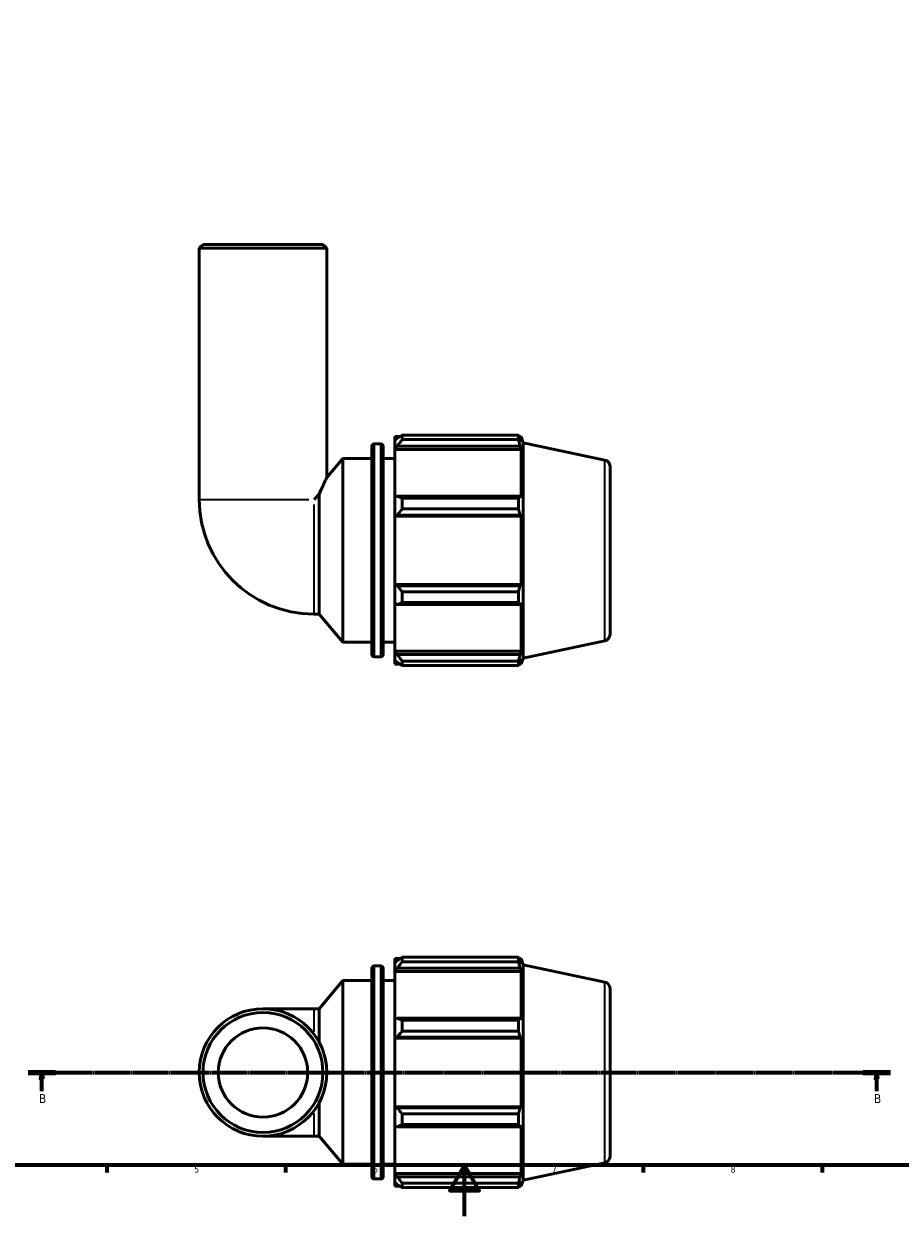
# Model space of a CAD drawing. Header units: millimetres. Extents: x 0 to 931, y 0 to 935.
# Tile 2 of 6: x 248 to 591, y 0 to 468. Entities that reach past the tile are written whole.
import ezdxf

# ---------------------------------------------------------------- set-up
doc = ezdxf.new("R2010")
doc.units = ezdxf.units.MM
doc.linetypes.add('CHAIN', pattern=[0.7087, 0.4724, -0.0591, 0.1181, -0.0591])
for name, color, linetype, lineweight in [('Border (ISO)', 7, 'Continuous', 70), ('Section Line (ISO)', 7, 'CHAIN', 70), ('Visible (ISO)', 7, 'Continuous', 50), ('Visible Narrow (ISO)', 7, 'Continuous', 35)]:
    doc.layers.add(name, color=color, linetype=linetype, lineweight=lineweight)
doc.styles.add('Label Text (ISO)', font='tahoma.ttf')
doc.styles.add('Note Text (ISO)', font='tahoma.ttf')

# ---------------------------------------------------------------- blocks, each defined once
blk = doc.blocks.new('Borders Default Border')
at = {"layer": 'Border (ISO)'}
for p, q in [((280.33, 20), (280.33, 17.1)), ((350.42, 20), (350.42, 17.1)), ((490.58, 20), (490.58, 17.1)), ((560.67, 20), (560.67, 17.1))]:
    blk.add_line(p, q, dxfattribs=at)
at = {"layer": 'Border (ISO)', "flags": 128}
for points in [[(20, 20), (20, 574), (821, 574), (821, 20), (20, 20)], [(420.5, 0), (420.5, 20), (414.73, 10), (426.27, 10), (420.5, 20)]]:
    blk.add_lwpolyline(points, dxfattribs=at)
at = {"layer": 'Border (ISO)', "color": 232, "true_color": 0xca0064, "char_height": 2.5, "attachment_point": 7, "style": 'Note Text (ISO)'}
for s, insert in [('5', (314.64, 17.05)), ('6', (384.66, 17.05)), ('7', (454.77, 17.1)), ('8', (524.81, 17.04))]:
    blk.add_mtext(s, dxfattribs=dict(at, insert=insert))
blk = doc.blocks.new('2dTransSection0')
at = {"layer": 'Section Line (ISO)', "linetype": 'CHAIN'}
blk.add_line((249.46, 56.35), (587.4, 56.35), dxfattribs=at)
at = {"layer": 'Section Line (ISO)', "linetype": 'Continuous', "lineweight": 140}
for p, q in [((249.46, 56.35), (260.22, 56.35)), ((576.64, 56.35), (587.4, 56.35))]:
    blk.add_line(p, q, dxfattribs=at)
at = {"layer": 'Section Line (ISO)', "linetype": 'Continuous'}
for p, q in [((254.84, 56.35), (254.34, 53.85)), ((254.84, 53.85), (254.84, 56.35)), ((255.34, 53.85), (254.84, 56.35)), ((582.02, 56.35), (581.52, 53.85)), ((582.02, 53.85), (582.02, 56.35)), ((582.52, 53.85), (582.02, 56.35)), ((254.34, 53.85), (255.34, 53.85)), ((254.84, 49.01), (254.84, 53.85)), ((581.52, 53.85), (582.52, 53.85)), ((582.02, 49.01), (582.02, 53.85))]:
    blk.add_line(p, q, dxfattribs=at)
at = {"layer": 'Section Line (ISO)', "linetype": 'Continuous', "flags": 128}
for points in [[(255.34, 53.85), (254.84, 56.35), (254.34, 53.85), (255.34, 53.85)], [(582.52, 53.85), (582.02, 56.35), (581.52, 53.85), (582.52, 53.85)]]:
    blk.add_lwpolyline(points, dxfattribs=at)
at = {"layer": 'Section Line (ISO)'}
for points in [[(255.34, 53.85), (254.84, 56.35), (254.34, 53.85), (255.34, 53.85)], [(582.52, 53.85), (582.02, 56.35), (581.52, 53.85), (582.52, 53.85)]]:
    blk.add_solid(points, dxfattribs=at)
at = {"layer": 'Section Line (ISO)', "char_height": 3.5, "attachment_point": 7, "style": 'Label Text (ISO)'}
for insert in [(253.77, 44.35), (580.95, 44.35)]:
    blk.add_mtext('B', dxfattribs=dict(at, insert=insert))

msp = doc.modelspace()

# ---------------------------------------------------------------- linework, layer by layer
at = {"layer": 'Visible (ISO)'}
for p, q in [((318.031, 381.099), (316.531, 379.599)), ((316.531, 281.099), (316.531, 379.599)), ((366.531, 379.599), (316.531, 379.599)), ((318.031, 381.099), (365.031, 381.099)), ((365.031, 381.099), (366.531, 379.599)), ((366.531, 289.615), (366.531, 379.599)), ((393.211, 305.739), (393.211, 304.131)), ((393.211, 305.739), (395.255, 305.739)), ((394.171, 305.047), (393.211, 304.131)), ((393.211, 301.121), (393.211, 304.131)), ((396.091, 306.264), (396.091, 304.528)), ((396.091, 306.264), (441.655, 306.264)), ((441.655, 304.528), (396.091, 304.528)), ((441.655, 304.528), (441.655, 306.264)), ((441.927, 305.739), (442.747, 305.739)), ((442.747, 303.673), (442.279, 305.047)), ((443.531, 303.326), (442.747, 305.739)), ((442.747, 303.673), (442.747, 305.739)), ((384.145, 220.339), (384.145, 301.859)), ((385.145, 302.859), (387.678, 302.859)), ((388.678, 301.859), (388.678, 220.339)), ((393.211, 301.121), (394.171, 301.973)), ((393.211, 300.695), (393.211, 301.121)), ((393.211, 300.695), (393.211, 281.933)), ((393.211, 300.695), (442.747, 300.695)), ((394.171, 301.973), (442.279, 301.973)), ((442.279, 301.973), (442.747, 300.695)), ((442.747, 281.712), (442.747, 300.695)), ((443.531, 218.872), (443.531, 303.326)), ((475.551, 296.52), (443.531, 303.326)), ((366.531, 289.615), (372.811, 297.099)), ((372.811, 225.099), (372.811, 297.099)), ((372.811, 297.099), (384.145, 297.099)), ((388.678, 297.099), (393.211, 297.099)), ((477.531, 294.075), (477.531, 228.124)), ((363.581, 283.149), (361.531, 281.099)), ((363.581, 236.099), (363.581, 283.149)), ((394.171, 282.377), (393.211, 281.933)), ((393.211, 274.667), (393.211, 281.933)), ((442.279, 282.377), (394.171, 282.377)), ((396.091, 281.543), (396.091, 277.352)), ((396.091, 281.543), (441.655, 281.543)), ((441.655, 277.352), (441.655, 281.543)), ((442.747, 281.712), (442.279, 282.377)), ((441.655, 277.352), (396.091, 277.352)), ((393.211, 274.667), (394.171, 274.956)), ((393.211, 274.523), (393.211, 274.667)), ((393.211, 274.523), (393.211, 247.676)), ((393.211, 274.523), (442.747, 274.523)), ((394.171, 274.956), (442.279, 274.956)), ((442.279, 274.956), (442.747, 274.523)), ((442.747, 247.676), (442.747, 274.523)), ((393.211, 247.531), (393.211, 247.676)), ((393.211, 247.676), (442.747, 247.676)), ((394.171, 247.243), (393.211, 247.531)), ((393.211, 240.265), (393.211, 247.531)), ((442.279, 247.243), (394.171, 247.243)), ((396.091, 244.846), (396.091, 240.656)), ((396.091, 244.846), (441.655, 244.846)), ((441.655, 240.656), (441.655, 244.846)), ((442.747, 247.676), (442.279, 247.243)), ((393.211, 240.265), (394.171, 239.822)), ((393.211, 240.265), (393.211, 221.503)), ((394.171, 239.822), (442.279, 239.822)), ((441.655, 240.656), (396.091, 240.656)), ((442.279, 239.822), (442.747, 240.487)), ((442.747, 221.503), (442.747, 240.487)), ((361.531, 236.099), (363.581, 236.099)), ((363.581, 236.099), (372.811, 225.099)), ((372.811, 225.099), (384.145, 225.099)), ((388.678, 225.099), (393.211, 225.099)), ((475.551, 225.678), (443.531, 218.872)), ((393.211, 221.077), (393.211, 221.503)), ((393.211, 221.503), (442.747, 221.503)), ((393.211, 218.068), (393.211, 221.077)), ((394.171, 220.226), (393.211, 221.077)), ((442.279, 220.226), (394.171, 220.226)), ((442.747, 221.503), (442.279, 220.226)), ((385.145, 219.339), (387.678, 219.339)), ((393.211, 218.068), (394.171, 217.152)), ((393.211, 218.068), (393.211, 216.459)), ((393.211, 216.459), (395.255, 216.459)), ((396.091, 217.67), (396.091, 215.935)), ((396.091, 217.67), (441.655, 217.67)), ((441.655, 215.935), (396.091, 215.935)), ((441.655, 215.935), (441.655, 217.67)), ((441.927, 216.459), (442.747, 216.459)), ((442.279, 217.152), (442.747, 218.525)), ((443.531, 218.872), (442.747, 216.459)), ((442.747, 216.459), (442.747, 218.525)), ((393.211, 100.99), (393.211, 99.381)), ((393.211, 100.99), (395.255, 100.99)), ((394.171, 100.297), (393.211, 99.381)), ((393.211, 96.372), (393.211, 99.381)), ((396.091, 101.514), (396.091, 99.778)), ((396.091, 101.514), (441.655, 101.514)), ((441.655, 99.778), (396.091, 99.778)), ((441.655, 99.778), (441.655, 101.514)), ((441.927, 100.99), (442.747, 100.99)), ((442.747, 98.924), (442.279, 100.297)), ((443.531, 98.577), (442.747, 100.99)), ((442.747, 98.924), (442.747, 100.99)), ((443.531, 14.123), (443.531, 98.577)), ((475.551, 91.771), (443.531, 98.577)), ((384.145, 15.59), (384.145, 97.11)), ((385.145, 98.11), (387.678, 98.11)), ((388.678, 97.11), (388.678, 15.59)), ((393.211, 96.372), (394.171, 97.223)), ((393.211, 95.946), (393.211, 96.372)), ((393.211, 95.946), (393.211, 77.184)), ((393.211, 95.946), (442.747, 95.946)), ((394.171, 97.223), (442.279, 97.223)), ((442.279, 97.223), (442.747, 95.946)), ((442.747, 76.962), (442.747, 95.946)), ((363.581, 81.35), (372.811, 92.35)), ((372.811, 20.35), (372.811, 92.35)), ((372.811, 92.35), (384.145, 92.35)), ((388.678, 92.35), (393.211, 92.35)), ((477.531, 89.325), (477.531, 23.374)), ((361.531, 81.35), (341.531, 81.35)), ((361.531, 81.35), (363.581, 81.35)), ((363.581, 68.131), (363.581, 81.35)), ((394.171, 77.627), (393.211, 77.184)), ((393.211, 69.917), (393.211, 77.184)), ((442.279, 77.627), (394.171, 77.627)), ((396.091, 76.793), (396.091, 72.603)), ((396.091, 76.793), (441.655, 76.793)), ((441.655, 72.603), (441.655, 76.793)), ((442.747, 76.962), (442.279, 77.627)), ((393.211, 69.917), (394.171, 70.206)), ((394.171, 70.206), (442.279, 70.206)), ((441.655, 72.603), (396.091, 72.603)), ((442.279, 70.206), (442.747, 69.773)), ((393.211, 69.773), (393.211, 69.917)), ((393.211, 69.773), (393.211, 42.926)), ((393.211, 69.773), (442.747, 69.773)), ((442.747, 42.926), (442.747, 69.773)), ((363.581, 31.35), (363.581, 44.568)), ((393.211, 42.782), (393.211, 42.926)), ((393.211, 42.926), (442.747, 42.926)), ((393.211, 35.516), (393.211, 42.782)), ((394.171, 42.493), (393.211, 42.782)), ((442.279, 42.493), (394.171, 42.493)), ((442.747, 42.926), (442.279, 42.493)), ((396.091, 40.097), (396.091, 35.906)), ((396.091, 40.097), (441.655, 40.097)), ((441.655, 35.906), (441.655, 40.097)), ((393.211, 35.516), (393.211, 16.753)), ((393.211, 35.516), (394.171, 35.072)), ((394.171, 35.072), (442.279, 35.072)), ((441.655, 35.906), (396.091, 35.906)), ((442.279, 35.072), (442.747, 35.737)), ((442.747, 16.753), (442.747, 35.737)), ((341.531, 31.35), (361.531, 31.35)), ((361.531, 31.35), (363.581, 31.35)), ((363.581, 31.35), (372.811, 20.35)), ((372.811, 20.35), (384.145, 20.35)), ((388.678, 20.35), (393.211, 20.35)), ((475.551, 20.929), (443.531, 14.123)), ((385.145, 14.59), (387.678, 14.59)), ((393.211, 16.328), (393.211, 16.753)), ((393.211, 16.753), (442.747, 16.753)), ((393.211, 13.318), (393.211, 16.328)), ((394.171, 15.476), (393.211, 16.328)), ((442.279, 15.476), (394.171, 15.476)), ((442.747, 16.753), (442.279, 15.476)), ((443.531, 14.123), (442.747, 11.71)), ((393.211, 13.318), (393.211, 11.71)), ((393.211, 13.318), (394.171, 12.402)), ((393.211, 11.71), (395.255, 11.71)), ((396.091, 12.921), (396.091, 11.185)), ((396.091, 12.921), (441.655, 12.921)), ((441.655, 11.185), (396.091, 11.185)), ((441.655, 11.185), (441.655, 12.921)), ((441.927, 11.71), (442.747, 11.71)), ((442.279, 12.402), (442.747, 13.776)), ((442.747, 11.71), (442.747, 13.776))]:
    msp.add_line(p, q, dxfattribs=at)
for radius in [25, 23.5, 17.5]:
    msp.add_circle((341.531, 56.35), radius, dxfattribs=at)
for centre, radius, start, end in [((385.145, 301.859), 1, 90, 180), ((387.678, 301.859), 1, 0, 90), ((475.031, 294.075), 2.5, 0, 78), ((361.531, 281.099), 45, 180, 270), ((475.031, 228.124), 2.5, 282, 0), ((385.145, 220.339), 1, 180, 270), ((387.678, 220.339), 1, 270, 0), ((385.145, 97.11), 1, 90, 180), ((387.678, 97.11), 1, 0, 90), ((475.031, 89.325), 2.5, 0, 78), ((475.031, 23.374), 2.5, 282, 0), ((385.145, 15.59), 1, 180, 270), ((387.678, 15.59), 1, 270, 0)]:
    msp.add_arc(centre, radius, start, end, dxfattribs=at)
for points, weights in [([(396.091, 306.264), (395.093, 305.643), (394.171, 305.047)], [1.01718155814, 1.01216698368, 1.006354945]), ([(394.171, 301.973), (395.093, 303.224), (396.091, 304.528)], [1.006354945, 1.01216698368, 1.01718155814]), ([(441.655, 306.264), (441.98, 305.643), (442.279, 305.047)], [1, 1.001347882, 1.00187905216]), ([(442.279, 301.973), (441.98, 303.224), (441.655, 304.528)], [1.00187905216, 1.001347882, 1]), ([(396.091, 281.543), (395.093, 281.968), (394.171, 282.377)], [1.01718155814, 1.01216698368, 1.006354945]), ([(441.655, 281.543), (441.98, 281.968), (442.279, 282.377)], [1, 1.001347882, 1.00187905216]), ([(394.171, 274.956), (395.093, 276.13), (396.091, 277.352)], [1.006354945, 1.01216698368, 1.01718155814]), ([(442.279, 274.956), (441.98, 276.13), (441.655, 277.352)], [1.00187905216, 1.001347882, 1]), ([(396.091, 244.846), (395.093, 246.069), (394.171, 247.243)], [1.01718155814, 1.01216698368, 1.006354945]), ([(441.655, 244.846), (441.98, 246.069), (442.279, 247.243)], [1, 1.001347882, 1.00187905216]), ([(394.171, 239.822), (395.093, 240.23), (396.091, 240.656)], [1.006354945, 1.01216698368, 1.01718155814]), ([(442.279, 239.822), (441.98, 240.23), (441.655, 240.656)], [1.00187905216, 1.001347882, 1]), ([(396.091, 217.67), (395.093, 218.974), (394.171, 220.226)], [1.01718155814, 1.01216698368, 1.006354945]), ([(441.655, 217.67), (441.98, 218.974), (442.279, 220.226)], [1, 1.001347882, 1.00187905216]), ([(394.171, 217.152), (395.093, 216.556), (396.091, 215.935)], [1.006354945, 1.01216698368, 1.01718155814]), ([(442.279, 217.152), (441.98, 216.556), (441.655, 215.935)], [1.00187905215, 1.001347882, 1]), ([(396.091, 101.514), (395.093, 100.893), (394.171, 100.297)], [1.01718155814, 1.01216698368, 1.006354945]), ([(394.171, 97.223), (395.093, 98.475), (396.091, 99.778)], [1.006354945, 1.01216698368, 1.01718155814]), ([(441.655, 101.514), (441.98, 100.893), (442.279, 100.297)], [1, 1.001347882, 1.00187905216]), ([(442.279, 97.223), (441.98, 98.475), (441.655, 99.778)], [1.00187905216, 1.001347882, 1]), ([(396.091, 76.793), (395.093, 77.219), (394.171, 77.627)], [1.01718155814, 1.01216698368, 1.006354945]), ([(441.655, 76.793), (441.98, 77.219), (442.279, 77.627)], [1, 1.001347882, 1.00187905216]), ([(394.171, 70.206), (395.093, 71.38), (396.091, 72.603)], [1.006354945, 1.01216698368, 1.01718155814]), ([(442.279, 70.206), (441.98, 71.38), (441.655, 72.603)], [1.00187905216, 1.001347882, 1]), ([(396.091, 40.097), (395.093, 41.319), (394.171, 42.493)], [1.01718155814, 1.01216698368, 1.006354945]), ([(441.655, 40.097), (441.98, 41.319), (442.279, 42.493)], [1, 1.001347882, 1.00187905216]), ([(394.171, 35.072), (395.093, 35.481), (396.091, 35.906)], [1.006354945, 1.01216698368, 1.01718155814]), ([(442.279, 35.072), (441.98, 35.481), (441.655, 35.906)], [1.00187905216, 1.001347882, 1]), ([(396.091, 12.921), (395.093, 14.225), (394.171, 15.476)], [1.01718155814, 1.01216698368, 1.006354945]), ([(441.655, 12.921), (441.98, 14.225), (442.279, 15.476)], [1, 1.001347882, 1.00187905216]), ([(394.171, 12.402), (395.093, 11.806), (396.091, 11.185)], [1.006354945, 1.01216698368, 1.01718155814]), ([(442.279, 12.402), (441.98, 11.806), (441.655, 11.185)], [1.00187905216, 1.001347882, 1])]:
    msp.add_rational_spline(points, weights, degree=2, dxfattribs=at)
msp.add_open_spline([(363.581, 283.149), (364.128, 284.435), (364.652, 285.603), (365.482, 287.412), (365.864, 288.221), (366.259, 289.05), (366.362, 289.264), (366.498, 289.546), (366.531, 289.615), (366.531, 289.615)], degree=3, knots=[9.6043667, 9.6043667, 9.6043667, 9.6043667, 10.082579, 10.082579, 10.5239844, 10.5239844, 10.7446871, 10.7446871, 10.9653898, 10.9653898, 10.9653898, 10.9653898], dxfattribs=at)
at = {"layer": 'Visible Narrow (ISO)'}
for p, q in [((385.145, 302.345), (385.145, 219.853)), ((387.678, 219.853), (387.678, 302.345)), ((475.551, 226.114), (475.551, 296.084)), ((316.726, 281.099), (359.507, 281.099)), ((361.531, 236.294), (361.531, 279.075)), ((385.145, 97.595), (385.145, 15.104)), ((387.678, 15.104), (387.678, 97.595)), ((475.551, 21.365), (475.551, 91.334)), ((361.531, 72.26), (361.531, 81.323)), ((361.531, 31.377), (361.531, 40.439))]:
    msp.add_line(p, q, dxfattribs=at)

# ---------------------------------------------------------------- block references
msp.add_blockref('Borders Default Border', (0, 0))
at = {"layer": 'Section Line (ISO)'}
msp.add_blockref('2dTransSection0', (0, 0), dxfattribs=at)

doc.saveas('drawing.dxf')
